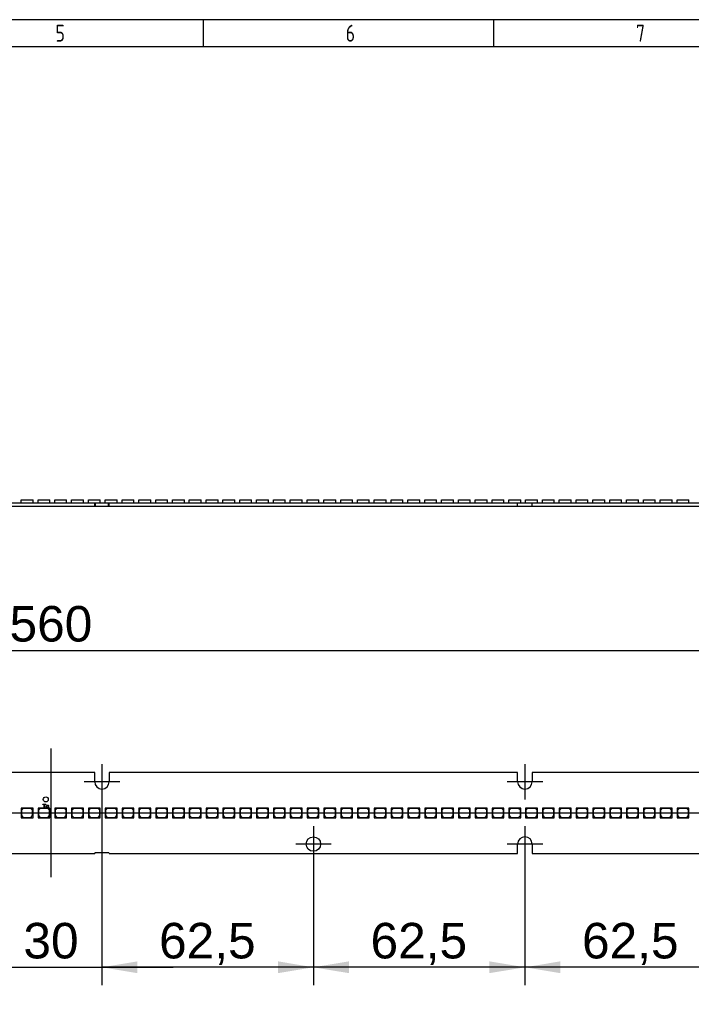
# Paper-space layout 'Layout1' of a CAD drawing. Header units: millimetres. Extents: x 0 to 406, y 0 to 285.
# Tile 5 of 6: x 207 to 306, y 139 to 285. Entities that reach past the tile are written whole.
import ezdxf
from ezdxf.enums import TextEntityAlignment as Align
from ezdxf.lldxf.tags import DXFTag

# ---------------------------------------------------------------- set-up
doc = ezdxf.new("R2010")
doc.units = ezdxf.units.MM
for name, color, linetype in [('10', 7, 'Continuous'), ('Default', 7, 'Continuous'), ('LINLED_560X24MM_', 7, 'Continuous')]:
    doc.layers.add(name, color=color, linetype=linetype)
doc.styles.add('SEACAD_Arial', font='arial.ttf')
doc.styles.add('SEACAD_Solid_Edge_ANSI', font='seans.ttf')
tags = doc.linetypes.add('CENTER2', pattern=[28.575, 19.05, -3.175, 3.175, -3.175]).pattern_tags.tags
tags[10:11] = [DXFTag(74, 4), DXFTag(75, 0), DXFTag(340, '0'), DXFTag(46, 0.0), DXFTag(50, 0.0), DXFTag(44, 0.0), DXFTag(45, 0.0)]
tags[8:9] = [DXFTag(74, 4), DXFTag(75, 0), DXFTag(340, '0'), DXFTag(46, 0.0), DXFTag(50, 0.0), DXFTag(44, 0.0), DXFTag(45, 0.0)]
tags[6:7] = [DXFTag(74, 4), DXFTag(75, 0), DXFTag(340, '0'), DXFTag(46, 0.0), DXFTag(50, 0.0), DXFTag(44, 0.0), DXFTag(45, 0.0)]
tags[4:5] = [DXFTag(74, 4), DXFTag(75, 0), DXFTag(340, '0'), DXFTag(46, 0.0), DXFTag(50, 0.0), DXFTag(44, 0.0), DXFTag(45, 0.0)]
doc.dimstyles.new('ISO', dxfattribs={"dimtxt": 5.25, "dimasz": 5.25, "dimexe": 2.625, "dimexo": 0, "dimgap": 1.3125, "dimtad": 1, "dimlfac": 2, "dimtxsty": 'SEACAD_Arial', "dimblk1": '_SE_FILLED', "dimblk2": '_SE_FILLED', "dimsah": 1, "dimcen": 2.625, "dimadec": 0, "dimazin": 0, "dimtfac": 0.5, "dimtdec": 3, "dimtmove": 0, "dimatfit": 3, "dimfxl": 1, "dimarcsym": 0})

# ---------------------------------------------------------------- blocks, each defined once
blk = doc.blocks.new('SE')
at = {"layer": 'LINLED_560X24MM_', "color": 7, "linetype": 'Continuous'}
for p, q in [((218.02, 173.35), (205.17, 173.35)), ((218.02, 171.95), (218.02, 173.35)), ((280.52, 173.35), (220.17, 173.35)), ((220.17, 173.35), (220.17, 171.95)), ((280.52, 171.95), (280.52, 173.35)), ((343.02, 173.35), (282.67, 173.35)), ((282.67, 173.35), (282.67, 171.95)), ((208.65, 168.05), (207.15, 168.05)), ((207.15, 168.05), (207.15, 166.65)), ((207.45, 168), (207.2, 167.75)), ((207.2, 167.75), (207.2, 166.95)), ((208.6, 168), (207.45, 168)), ((208.85, 167.75), (208.6, 168)), ((208.9, 168.05), (208.65, 168.05)), ((208.65, 168.05), (208.9, 167.8)), ((208.85, 166.95), (208.85, 167.75)), ((208.9, 167.8), (208.9, 168.05)), ((208.9, 166.65), (208.9, 167.8)), ((211.14, 168.05), (209.64, 168.05)), ((209.64, 168.05), (209.64, 166.65)), ((209.94, 168), (209.69, 167.75)), ((209.69, 167.75), (209.69, 166.95)), ((211.09, 168), (209.94, 168)), ((210.34, 168.59), (210.34, 168.66)), ((210.34, 168.66), (210.81, 168.66)), ((210.54, 168.59), (210.34, 168.59)), ((210.54, 168.06), (210.54, 168.59)), ((210.61, 168.06), (210.54, 168.06)), ((210.81, 168.59), (210.61, 168.59)), ((210.61, 168.59), (210.61, 168.06)), ((210.81, 168.66), (210.81, 168.59)), ((211.34, 167.75), (211.09, 168)), ((211.39, 168.05), (211.14, 168.05)), ((211.14, 168.05), (211.39, 167.8)), ((211.23, 168.37), (211.16, 168.36)), ((211.17, 168.22), (211.24, 168.21)), ((211.34, 166.95), (211.34, 167.75)), ((211.39, 167.8), (211.39, 168.05)), ((211.39, 166.65), (211.39, 167.8)), ((213.62, 168.05), (212.12, 168.05)), ((212.12, 168.05), (212.12, 166.65)), ((212.42, 168), (212.17, 167.75)), ((212.17, 167.75), (212.17, 166.95)), ((213.57, 168), (212.42, 168)), ((213.82, 167.75), (213.57, 168)), ((213.87, 168.05), (213.62, 168.05)), ((213.62, 168.05), (213.87, 167.8)), ((213.82, 166.95), (213.82, 167.75)), ((213.87, 167.8), (213.87, 168.05)), ((213.87, 166.65), (213.87, 167.8)), ((216.11, 168.05), (214.61, 168.05)), ((214.61, 168.05), (214.61, 166.65)), ((214.91, 168), (214.66, 167.75)), ((214.66, 167.75), (214.66, 166.95)), ((216.06, 168), (214.91, 168)), ((216.31, 167.75), (216.06, 168)), ((216.36, 168.05), (216.11, 168.05)), ((216.11, 168.05), (216.36, 167.8)), ((216.31, 166.95), (216.31, 167.75)), ((216.36, 167.8), (216.36, 168.05)), ((216.36, 166.65), (216.36, 167.8)), ((218.59, 168.05), (217.09, 168.05)), ((217.09, 168.05), (217.09, 166.65)), ((217.39, 168), (217.14, 167.75)), ((217.14, 167.75), (217.14, 166.95)), ((218.54, 168), (217.39, 168)), ((218.79, 167.75), (218.54, 168)), ((218.84, 168.05), (218.59, 168.05)), ((218.59, 168.05), (218.84, 167.8)), ((218.79, 166.95), (218.79, 167.75)), ((218.84, 167.8), (218.84, 168.05)), ((218.84, 166.65), (218.84, 167.8)), ((221.08, 168.05), (219.58, 168.05)), ((219.58, 168.05), (219.58, 166.65)), ((219.88, 168), (219.63, 167.75)), ((219.63, 167.75), (219.63, 166.95)), ((221.03, 168), (219.88, 168)), ((221.28, 167.75), (221.03, 168)), ((221.33, 168.05), (221.08, 168.05)), ((221.08, 168.05), (221.33, 167.8)), ((221.28, 166.95), (221.28, 167.75)), ((221.33, 167.8), (221.33, 168.05)), ((221.33, 166.65), (221.33, 167.8)), ((223.56, 168.05), (222.06, 168.05)), ((222.06, 168.05), (222.06, 166.65)), ((222.36, 168), (222.11, 167.75)), ((222.11, 167.75), (222.11, 166.95)), ((223.51, 168), (222.36, 168)), ((223.76, 167.75), (223.51, 168)), ((223.81, 168.05), (223.56, 168.05)), ((223.56, 168.05), (223.81, 167.8)), ((223.76, 166.95), (223.76, 167.75)), ((223.81, 167.8), (223.81, 168.05)), ((223.81, 166.65), (223.81, 167.8)), ((226.05, 168.05), (224.55, 168.05)), ((224.55, 168.05), (224.55, 166.65)), ((224.85, 168), (224.6, 167.75)), ((224.6, 167.75), (224.6, 166.95)), ((226, 168), (224.85, 168)), ((226.25, 167.75), (226, 168)), ((226.3, 168.05), (226.05, 168.05)), ((226.05, 168.05), (226.3, 167.8)), ((226.25, 166.95), (226.25, 167.75)), ((226.3, 167.8), (226.3, 168.05)), ((226.3, 166.65), (226.3, 167.8)), ((228.53, 168.05), (227.03, 168.05)), ((227.03, 168.05), (227.03, 166.65)), ((227.33, 168), (227.08, 167.75)), ((227.08, 167.75), (227.08, 166.95)), ((228.48, 168), (227.33, 168)), ((228.73, 167.75), (228.48, 168)), ((228.78, 168.05), (228.53, 168.05)), ((228.53, 168.05), (228.78, 167.8)), ((228.73, 166.95), (228.73, 167.75)), ((228.78, 167.8), (228.78, 168.05)), ((228.78, 166.65), (228.78, 167.8)), ((231.02, 168.05), (229.52, 168.05)), ((229.52, 168.05), (229.52, 166.65)), ((229.82, 168), (229.57, 167.75)), ((229.57, 167.75), (229.57, 166.95)), ((230.97, 168), (229.82, 168)), ((231.22, 167.75), (230.97, 168)), ((231.27, 168.05), (231.02, 168.05)), ((231.02, 168.05), (231.27, 167.8)), ((231.22, 166.95), (231.22, 167.75)), ((231.27, 167.8), (231.27, 168.05)), ((231.27, 166.65), (231.27, 167.8)), ((233.5, 168.05), (232, 168.05)), ((232, 168.05), (232, 166.65)), ((232.3, 168), (232.05, 167.75)), ((232.05, 167.75), (232.05, 166.95)), ((233.45, 168), (232.3, 168)), ((233.7, 167.75), (233.45, 168)), ((233.75, 168.05), (233.5, 168.05)), ((233.5, 168.05), (233.75, 167.8)), ((233.7, 166.95), (233.7, 167.75)), ((233.75, 167.8), (233.75, 168.05)), ((233.75, 166.65), (233.75, 167.8)), ((235.99, 168.05), (234.49, 168.05)), ((234.49, 168.05), (234.49, 166.65)), ((234.79, 168), (234.54, 167.75)), ((234.54, 167.75), (234.54, 166.95)), ((235.94, 168), (234.79, 168)), ((236.19, 167.75), (235.94, 168)), ((236.24, 168.05), (235.99, 168.05)), ((235.99, 168.05), (236.24, 167.8)), ((236.19, 166.95), (236.19, 167.75)), ((236.24, 167.8), (236.24, 168.05)), ((236.24, 166.65), (236.24, 167.8)), ((238.47, 168.05), (236.97, 168.05)), ((236.97, 168.05), (236.97, 166.65)), ((237.27, 168), (237.02, 167.75)), ((237.02, 167.75), (237.02, 166.95)), ((238.42, 168), (237.27, 168)), ((238.67, 167.75), (238.42, 168)), ((238.72, 168.05), (238.47, 168.05)), ((238.47, 168.05), (238.72, 167.8)), ((238.67, 166.95), (238.67, 167.75)), ((238.72, 167.8), (238.72, 168.05)), ((238.72, 166.65), (238.72, 167.8)), ((240.96, 168.05), (239.46, 168.05)), ((239.46, 168.05), (239.46, 166.65)), ((239.76, 168), (239.51, 167.75)), ((239.51, 167.75), (239.51, 166.95)), ((240.91, 168), (239.76, 168)), ((241.16, 167.75), (240.91, 168)), ((241.21, 168.05), (240.96, 168.05)), ((240.96, 168.05), (241.21, 167.8)), ((241.16, 166.95), (241.16, 167.75)), ((241.21, 167.8), (241.21, 168.05)), ((241.21, 166.65), (241.21, 167.8)), ((243.44, 168.05), (241.94, 168.05)), ((241.94, 168.05), (241.94, 166.65)), ((242.24, 168), (241.99, 167.75)), ((241.99, 167.75), (241.99, 166.95)), ((243.39, 168), (242.24, 168)), ((243.64, 167.75), (243.39, 168)), ((243.69, 168.05), (243.44, 168.05)), ((243.44, 168.05), (243.69, 167.8)), ((243.64, 166.95), (243.64, 167.75)), ((243.69, 167.8), (243.69, 168.05)), ((243.69, 166.65), (243.69, 167.8)), ((245.93, 168.05), (244.43, 168.05)), ((244.43, 168.05), (244.43, 166.65)), ((244.73, 168), (244.48, 167.75)), ((244.48, 167.75), (244.48, 166.95)), ((245.88, 168), (244.73, 168)), ((246.13, 167.75), (245.88, 168)), ((246.18, 168.05), (245.93, 168.05)), ((245.93, 168.05), (246.18, 167.8)), ((246.13, 166.95), (246.13, 167.75)), ((246.18, 167.8), (246.18, 168.05)), ((246.18, 166.65), (246.18, 167.8)), ((248.41, 168.05), (246.91, 168.05)), ((246.91, 168.05), (246.91, 166.65)), ((247.21, 168), (246.96, 167.75)), ((246.96, 167.75), (246.96, 166.95)), ((248.36, 168), (247.21, 168)), ((248.61, 167.75), (248.36, 168)), ((248.66, 168.05), (248.41, 168.05)), ((248.41, 168.05), (248.66, 167.8)), ((248.61, 166.95), (248.61, 167.75)), ((248.66, 167.8), (248.66, 168.05)), ((248.66, 166.65), (248.66, 167.8)), ((250.9, 168.05), (249.4, 168.05)), ((249.4, 168.05), (249.4, 166.65)), ((249.7, 168), (249.45, 167.75)), ((249.45, 167.75), (249.45, 166.95)), ((250.85, 168), (249.7, 168)), ((251.1, 167.75), (250.85, 168)), ((251.15, 168.05), (250.9, 168.05)), ((250.9, 168.05), (251.15, 167.8)), ((251.1, 166.95), (251.1, 167.75)), ((251.15, 167.8), (251.15, 168.05)), ((251.15, 166.65), (251.15, 167.8)), ((253.38, 168.05), (251.88, 168.05)), ((251.88, 168.05), (251.88, 166.65)), ((252.18, 168), (251.93, 167.75)), ((251.93, 167.75), (251.93, 166.95)), ((253.33, 168), (252.18, 168)), ((253.58, 167.75), (253.33, 168)), ((253.63, 168.05), (253.38, 168.05)), ((253.38, 168.05), (253.63, 167.8)), ((253.58, 166.95), (253.58, 167.75)), ((253.63, 167.8), (253.63, 168.05)), ((253.63, 166.65), (253.63, 167.8)), ((255.87, 168.05), (254.37, 168.05)), ((254.37, 168.05), (254.37, 166.65)), ((254.67, 168), (254.42, 167.75)), ((254.42, 167.75), (254.42, 166.95)), ((255.82, 168), (254.67, 168)), ((256.07, 167.75), (255.82, 168)), ((256.12, 168.05), (255.87, 168.05)), ((255.87, 168.05), (256.12, 167.8)), ((256.07, 166.95), (256.07, 167.75)), ((256.12, 167.8), (256.12, 168.05)), ((256.12, 166.65), (256.12, 167.8)), ((258.35, 168.05), (256.85, 168.05)), ((256.85, 168.05), (256.85, 166.65)), ((257.15, 168), (256.9, 167.75)), ((256.9, 167.75), (256.9, 166.95)), ((258.3, 168), (257.15, 168)), ((258.55, 167.75), (258.3, 168)), ((258.6, 168.05), (258.35, 168.05)), ((258.35, 168.05), (258.6, 167.8)), ((258.55, 166.95), (258.55, 167.75)), ((258.6, 167.8), (258.6, 168.05)), ((258.6, 166.65), (258.6, 167.8)), ((260.84, 168.05), (259.34, 168.05)), ((259.34, 168.05), (259.34, 166.65)), ((259.64, 168), (259.39, 167.75)), ((259.39, 167.75), (259.39, 166.95)), ((260.79, 168), (259.64, 168)), ((261.04, 167.75), (260.79, 168)), ((261.09, 168.05), (260.84, 168.05)), ((260.84, 168.05), (261.09, 167.8)), ((261.04, 166.95), (261.04, 167.75)), ((261.09, 167.8), (261.09, 168.05)), ((261.09, 166.65), (261.09, 167.8)), ((263.32, 168.05), (261.82, 168.05)), ((261.82, 168.05), (261.82, 166.65)), ((262.12, 168), (261.87, 167.75)), ((261.87, 167.75), (261.87, 166.95)), ((263.27, 168), (262.12, 168)), ((263.52, 167.75), (263.27, 168)), ((263.57, 168.05), (263.32, 168.05)), ((263.32, 168.05), (263.57, 167.8)), ((263.52, 166.95), (263.52, 167.75)), ((263.57, 167.8), (263.57, 168.05)), ((263.57, 166.65), (263.57, 167.8)), ((265.81, 168.05), (264.31, 168.05)), ((264.31, 168.05), (264.31, 166.65)), ((264.61, 168), (264.36, 167.75)), ((264.36, 167.75), (264.36, 166.95)), ((265.76, 168), (264.61, 168)), ((266.01, 167.75), (265.76, 168)), ((266.06, 168.05), (265.81, 168.05)), ((265.81, 168.05), (266.06, 167.8)), ((266.01, 166.95), (266.01, 167.75)), ((266.06, 167.8), (266.06, 168.05)), ((266.06, 166.65), (266.06, 167.8)), ((268.29, 168.05), (266.79, 168.05)), ((266.79, 168.05), (266.79, 166.65)), ((267.09, 168), (266.84, 167.75)), ((266.84, 167.75), (266.84, 166.95)), ((268.24, 168), (267.09, 168)), ((268.49, 167.75), (268.24, 168)), ((268.54, 168.05), (268.29, 168.05)), ((268.29, 168.05), (268.54, 167.8)), ((268.49, 166.95), (268.49, 167.75)), ((268.54, 167.8), (268.54, 168.05)), ((268.54, 166.65), (268.54, 167.8)), ((270.78, 168.05), (269.28, 168.05)), ((269.28, 168.05), (269.28, 166.65)), ((269.58, 168), (269.33, 167.75)), ((269.33, 167.75), (269.33, 166.95)), ((270.73, 168), (269.58, 168)), ((270.98, 167.75), (270.73, 168)), ((271.03, 168.05), (270.78, 168.05)), ((270.78, 168.05), (271.03, 167.8)), ((270.98, 166.95), (270.98, 167.75)), ((271.03, 167.8), (271.03, 168.05)), ((271.03, 166.65), (271.03, 167.8)), ((273.26, 168.05), (271.76, 168.05)), ((271.76, 168.05), (271.76, 166.65)), ((272.06, 168), (271.81, 167.75)), ((271.81, 167.75), (271.81, 166.95)), ((273.21, 168), (272.06, 168)), ((273.46, 167.75), (273.21, 168)), ((273.51, 168.05), (273.26, 168.05)), ((273.26, 168.05), (273.51, 167.8)), ((273.46, 166.95), (273.46, 167.75)), ((273.51, 167.8), (273.51, 168.05)), ((273.51, 166.65), (273.51, 167.8)), ((275.75, 168.05), (274.25, 168.05)), ((274.25, 168.05), (274.25, 166.65)), ((274.55, 168), (274.3, 167.75)), ((274.3, 167.75), (274.3, 166.95)), ((275.7, 168), (274.55, 168)), ((275.95, 167.75), (275.7, 168)), ((276, 168.05), (275.75, 168.05)), ((275.75, 168.05), (276, 167.8)), ((275.95, 166.95), (275.95, 167.75)), ((276, 167.8), (276, 168.05)), ((276, 166.65), (276, 167.8)), ((278.23, 168.05), (276.73, 168.05)), ((276.73, 168.05), (276.73, 166.65)), ((277.03, 168), (276.78, 167.75)), ((276.78, 167.75), (276.78, 166.95)), ((278.18, 168), (277.03, 168)), ((278.43, 167.75), (278.18, 168)), ((278.48, 168.05), (278.23, 168.05)), ((278.23, 168.05), (278.48, 167.8)), ((278.43, 166.95), (278.43, 167.75)), ((278.48, 167.8), (278.48, 168.05)), ((278.48, 166.65), (278.48, 167.8)), ((280.72, 168.05), (279.22, 168.05)), ((279.22, 168.05), (279.22, 166.65)), ((279.52, 168), (279.27, 167.75)), ((279.27, 167.75), (279.27, 166.95)), ((280.67, 168), (279.52, 168)), ((280.92, 167.75), (280.67, 168)), ((280.97, 168.05), (280.72, 168.05)), ((280.72, 168.05), (280.97, 167.8)), ((280.92, 166.95), (280.92, 167.75)), ((280.97, 167.8), (280.97, 168.05)), ((280.97, 166.65), (280.97, 167.8)), ((283.2, 168.05), (281.7, 168.05)), ((281.7, 168.05), (281.7, 166.65)), ((282, 168), (281.75, 167.75)), ((281.75, 167.75), (281.75, 166.95)), ((283.15, 168), (282, 168)), ((283.4, 167.75), (283.15, 168)), ((283.45, 168.05), (283.2, 168.05)), ((283.2, 168.05), (283.45, 167.8)), ((283.4, 166.95), (283.4, 167.75)), ((283.45, 167.8), (283.45, 168.05)), ((283.45, 166.65), (283.45, 167.8)), ((285.69, 168.05), (284.19, 168.05)), ((284.19, 168.05), (284.19, 166.65)), ((284.49, 168), (284.24, 167.75)), ((284.24, 167.75), (284.24, 166.95)), ((285.64, 168), (284.49, 168)), ((285.89, 167.75), (285.64, 168)), ((285.94, 168.05), (285.69, 168.05)), ((285.69, 168.05), (285.94, 167.8)), ((285.89, 166.95), (285.89, 167.75)), ((285.94, 167.8), (285.94, 168.05)), ((285.94, 166.65), (285.94, 167.8)), ((288.17, 168.05), (286.67, 168.05)), ((286.67, 168.05), (286.67, 166.65)), ((286.97, 168), (286.72, 167.75)), ((286.72, 167.75), (286.72, 166.95)), ((288.12, 168), (286.97, 168)), ((288.37, 167.75), (288.12, 168)), ((288.42, 168.05), (288.17, 168.05)), ((288.17, 168.05), (288.42, 167.8)), ((288.37, 166.95), (288.37, 167.75)), ((288.42, 167.8), (288.42, 168.05)), ((288.42, 166.65), (288.42, 167.8)), ((290.66, 168.05), (289.16, 168.05)), ((289.16, 168.05), (289.16, 166.65)), ((289.46, 168), (289.21, 167.75)), ((289.21, 167.75), (289.21, 166.95)), ((290.61, 168), (289.46, 168)), ((290.86, 167.75), (290.61, 168)), ((290.91, 168.05), (290.66, 168.05)), ((290.66, 168.05), (290.91, 167.8)), ((290.86, 166.95), (290.86, 167.75)), ((290.91, 167.8), (290.91, 168.05)), ((290.91, 166.65), (290.91, 167.8)), ((293.14, 168.05), (291.64, 168.05)), ((291.64, 168.05), (291.64, 166.65)), ((291.94, 168), (291.69, 167.75)), ((291.69, 167.75), (291.69, 166.95)), ((293.09, 168), (291.94, 168)), ((293.34, 167.75), (293.09, 168)), ((293.39, 168.05), (293.14, 168.05)), ((293.14, 168.05), (293.39, 167.8)), ((293.34, 166.95), (293.34, 167.75)), ((293.39, 167.8), (293.39, 168.05)), ((293.39, 166.65), (293.39, 167.8)), ((295.63, 168.05), (294.13, 168.05)), ((294.13, 168.05), (294.13, 166.65)), ((294.43, 168), (294.18, 167.75)), ((294.18, 167.75), (294.18, 166.95)), ((295.58, 168), (294.43, 168)), ((295.83, 167.75), (295.58, 168)), ((295.88, 168.05), (295.63, 168.05)), ((295.63, 168.05), (295.88, 167.8)), ((295.83, 166.95), (295.83, 167.75)), ((295.88, 167.8), (295.88, 168.05)), ((295.88, 166.65), (295.88, 167.8)), ((298.11, 168.05), (296.61, 168.05)), ((296.61, 168.05), (296.61, 166.65)), ((296.91, 168), (296.66, 167.75)), ((296.66, 167.75), (296.66, 166.95)), ((298.06, 168), (296.91, 168)), ((298.31, 167.75), (298.06, 168)), ((298.36, 168.05), (298.11, 168.05)), ((298.11, 168.05), (298.36, 167.8)), ((298.31, 166.95), (298.31, 167.75)), ((298.36, 167.8), (298.36, 168.05)), ((298.36, 166.65), (298.36, 167.8)), ((300.6, 168.05), (299.1, 168.05)), ((299.1, 168.05), (299.1, 166.65)), ((299.4, 168), (299.15, 167.75)), ((299.15, 167.75), (299.15, 166.95)), ((300.55, 168), (299.4, 168)), ((300.8, 167.75), (300.55, 168)), ((300.85, 168.05), (300.6, 168.05)), ((300.6, 168.05), (300.85, 167.8)), ((300.8, 166.95), (300.8, 167.75)), ((300.85, 167.8), (300.85, 168.05)), ((300.85, 166.65), (300.85, 167.8)), ((303.08, 168.05), (301.58, 168.05)), ((301.58, 168.05), (301.58, 166.65)), ((301.88, 168), (301.63, 167.75)), ((301.63, 167.75), (301.63, 166.95)), ((303.03, 168), (301.88, 168)), ((303.28, 167.75), (303.03, 168)), ((303.33, 168.05), (303.08, 168.05)), ((303.08, 168.05), (303.33, 167.8)), ((303.28, 166.95), (303.28, 167.75)), ((303.33, 167.8), (303.33, 168.05)), ((303.33, 166.65), (303.33, 167.8)), ((305.57, 168.05), (304.07, 168.05)), ((304.07, 168.05), (304.07, 166.65)), ((304.37, 168), (304.12, 167.75)), ((304.12, 167.75), (304.12, 166.95)), ((305.52, 168), (304.37, 168)), ((305.77, 167.75), (305.52, 168)), ((305.82, 168.05), (305.57, 168.05)), ((305.57, 168.05), (305.82, 167.8)), ((305.77, 166.95), (305.77, 167.75)), ((305.82, 167.8), (305.82, 168.05)), ((305.82, 166.65), (305.82, 167.8)), ((207.15, 166.65), (208.9, 166.65)), ((207.2, 166.95), (207.45, 166.7)), ((207.45, 166.7), (208.6, 166.7)), ((208.6, 166.7), (208.85, 166.95)), ((209.64, 166.65), (211.39, 166.65)), ((209.69, 166.95), (209.94, 166.7)), ((209.94, 166.7), (211.09, 166.7)), ((211.09, 166.7), (211.34, 166.95)), ((212.12, 166.65), (213.87, 166.65)), ((212.17, 166.95), (212.42, 166.7)), ((212.42, 166.7), (213.57, 166.7)), ((213.57, 166.7), (213.82, 166.95)), ((214.61, 166.65), (216.36, 166.65)), ((214.66, 166.95), (214.91, 166.7)), ((214.91, 166.7), (216.06, 166.7)), ((216.06, 166.7), (216.31, 166.95)), ((217.09, 166.65), (218.84, 166.65)), ((217.14, 166.95), (217.39, 166.7)), ((217.39, 166.7), (218.54, 166.7)), ((218.54, 166.7), (218.79, 166.95)), ((219.58, 166.65), (221.33, 166.65)), ((219.63, 166.95), (219.88, 166.7)), ((219.88, 166.7), (221.03, 166.7)), ((221.03, 166.7), (221.28, 166.95)), ((222.06, 166.65), (223.81, 166.65)), ((222.11, 166.95), (222.36, 166.7)), ((222.36, 166.7), (223.51, 166.7)), ((223.51, 166.7), (223.76, 166.95)), ((224.55, 166.65), (226.3, 166.65)), ((224.6, 166.95), (224.85, 166.7)), ((224.85, 166.7), (226, 166.7)), ((226, 166.7), (226.25, 166.95)), ((227.03, 166.65), (228.78, 166.65)), ((227.08, 166.95), (227.33, 166.7)), ((227.33, 166.7), (228.48, 166.7)), ((228.48, 166.7), (228.73, 166.95)), ((229.52, 166.65), (231.27, 166.65)), ((229.57, 166.95), (229.82, 166.7)), ((229.82, 166.7), (230.97, 166.7)), ((230.97, 166.7), (231.22, 166.95)), ((232, 166.65), (233.75, 166.65)), ((232.05, 166.95), (232.3, 166.7)), ((232.3, 166.7), (233.45, 166.7)), ((233.45, 166.7), (233.7, 166.95)), ((234.49, 166.65), (236.24, 166.65)), ((234.54, 166.95), (234.79, 166.7)), ((234.79, 166.7), (235.94, 166.7)), ((235.94, 166.7), (236.19, 166.95)), ((236.97, 166.65), (238.72, 166.65)), ((237.02, 166.95), (237.27, 166.7)), ((237.27, 166.7), (238.42, 166.7)), ((238.42, 166.7), (238.67, 166.95)), ((239.46, 166.65), (241.21, 166.65)), ((239.51, 166.95), (239.76, 166.7)), ((239.76, 166.7), (240.91, 166.7)), ((240.91, 166.7), (241.16, 166.95)), ((241.94, 166.65), (243.69, 166.65)), ((241.99, 166.95), (242.24, 166.7)), ((242.24, 166.7), (243.39, 166.7)), ((243.39, 166.7), (243.64, 166.95)), ((244.43, 166.65), (246.18, 166.65)), ((244.48, 166.95), (244.73, 166.7)), ((244.73, 166.7), (245.88, 166.7)), ((245.88, 166.7), (246.13, 166.95)), ((246.91, 166.65), (248.66, 166.65)), ((246.96, 166.95), (247.21, 166.7)), ((247.21, 166.7), (248.36, 166.7)), ((248.36, 166.7), (248.61, 166.95)), ((249.4, 166.65), (251.15, 166.65)), ((249.45, 166.95), (249.7, 166.7)), ((249.7, 166.7), (250.85, 166.7)), ((250.85, 166.7), (251.1, 166.95)), ((251.88, 166.65), (253.63, 166.65)), ((251.93, 166.95), (252.18, 166.7)), ((252.18, 166.7), (253.33, 166.7)), ((253.33, 166.7), (253.58, 166.95)), ((254.37, 166.65), (256.12, 166.65)), ((254.42, 166.95), (254.67, 166.7)), ((254.67, 166.7), (255.82, 166.7)), ((255.82, 166.7), (256.07, 166.95)), ((256.85, 166.65), (258.6, 166.65)), ((256.9, 166.95), (257.15, 166.7)), ((257.15, 166.7), (258.3, 166.7)), ((258.3, 166.7), (258.55, 166.95)), ((259.34, 166.65), (261.09, 166.65)), ((259.39, 166.95), (259.64, 166.7)), ((259.64, 166.7), (260.79, 166.7)), ((260.79, 166.7), (261.04, 166.95)), ((261.82, 166.65), (263.57, 166.65)), ((261.87, 166.95), (262.12, 166.7)), ((262.12, 166.7), (263.27, 166.7)), ((263.27, 166.7), (263.52, 166.95)), ((264.31, 166.65), (266.06, 166.65)), ((264.36, 166.95), (264.61, 166.7)), ((264.61, 166.7), (265.76, 166.7)), ((265.76, 166.7), (266.01, 166.95)), ((266.79, 166.65), (268.54, 166.65)), ((266.84, 166.95), (267.09, 166.7)), ((267.09, 166.7), (268.24, 166.7)), ((268.24, 166.7), (268.49, 166.95)), ((269.28, 166.65), (271.03, 166.65)), ((269.33, 166.95), (269.58, 166.7)), ((269.58, 166.7), (270.73, 166.7)), ((270.73, 166.7), (270.98, 166.95)), ((271.76, 166.65), (273.51, 166.65)), ((271.81, 166.95), (272.06, 166.7)), ((272.06, 166.7), (273.21, 166.7)), ((273.21, 166.7), (273.46, 166.95)), ((274.25, 166.65), (276, 166.65)), ((274.3, 166.95), (274.55, 166.7)), ((274.55, 166.7), (275.7, 166.7)), ((275.7, 166.7), (275.95, 166.95)), ((276.73, 166.65), (278.48, 166.65)), ((276.78, 166.95), (277.03, 166.7)), ((277.03, 166.7), (278.18, 166.7)), ((278.18, 166.7), (278.43, 166.95)), ((279.22, 166.65), (280.97, 166.65)), ((279.27, 166.95), (279.52, 166.7)), ((279.52, 166.7), (280.67, 166.7)), ((280.67, 166.7), (280.92, 166.95)), ((281.7, 166.65), (283.45, 166.65)), ((281.75, 166.95), (282, 166.7)), ((282, 166.7), (283.15, 166.7)), ((283.15, 166.7), (283.4, 166.95)), ((284.19, 166.65), (285.94, 166.65)), ((284.24, 166.95), (284.49, 166.7)), ((284.49, 166.7), (285.64, 166.7)), ((285.64, 166.7), (285.89, 166.95)), ((286.67, 166.65), (288.42, 166.65)), ((286.72, 166.95), (286.97, 166.7)), ((286.97, 166.7), (288.12, 166.7)), ((288.12, 166.7), (288.37, 166.95)), ((289.16, 166.65), (290.91, 166.65)), ((289.21, 166.95), (289.46, 166.7)), ((289.46, 166.7), (290.61, 166.7)), ((290.61, 166.7), (290.86, 166.95)), ((291.64, 166.65), (293.39, 166.65)), ((291.69, 166.95), (291.94, 166.7)), ((291.94, 166.7), (293.09, 166.7)), ((293.09, 166.7), (293.34, 166.95)), ((294.13, 166.65), (295.88, 166.65)), ((294.18, 166.95), (294.43, 166.7)), ((294.43, 166.7), (295.58, 166.7)), ((295.58, 166.7), (295.83, 166.95)), ((296.61, 166.65), (298.36, 166.65)), ((296.66, 166.95), (296.91, 166.7)), ((296.91, 166.7), (298.06, 166.7)), ((298.06, 166.7), (298.31, 166.95)), ((299.1, 166.65), (300.85, 166.65)), ((299.15, 166.95), (299.4, 166.7)), ((299.4, 166.7), (300.55, 166.7)), ((300.55, 166.7), (300.8, 166.95)), ((301.58, 166.65), (303.33, 166.65)), ((301.63, 166.95), (301.88, 166.7)), ((301.88, 166.7), (303.03, 166.7)), ((303.03, 166.7), (303.28, 166.95)), ((304.07, 166.65), (305.82, 166.65)), ((304.12, 166.95), (304.37, 166.7)), ((304.37, 166.7), (305.52, 166.7)), ((305.52, 166.7), (305.77, 166.95)), ((280.52, 161.35), (280.52, 162.75)), ((282.67, 162.75), (282.67, 161.35)), ((205.17, 161.35), (218.02, 161.35)), ((218.14, 161.48), (220.04, 161.48)), ((220.17, 161.35), (280.52, 161.35)), ((282.67, 161.35), (343.02, 161.35))]:
    blk.add_line(p, q, dxfattribs=at)
for centre, radius in [((210.79, 169.35), 0.375), ((250.34, 162.75), 1.07)]:
    blk.add_circle(centre, radius, dxfattribs=at)
for centre, radius, start, end in [((219.09, 171.95), 1.07, 180, 0), ((281.59, 171.95), 1.08, 180, 0), ((211.07, 168.22), 0.172, 277.4785, 355.1668), ((281.59, 162.75), 1.08, 0, 180), ((218.14, 161.35), 0.125, 90, 180), ((220.04, 161.35), 0.125, 0, 90)]:
    blk.add_arc(centre, radius, start, end, dxfattribs=at)
blk.add_open_spline([(211.03, 168.05), (211.03, 168.05), (210.98, 168.06), (210.89, 168.11), (210.86, 168.25), (210.88, 168.43), (211, 168.52), (211.18, 168.5), (211.22, 168.42), (211.23, 168.37)], degree=3, knots=[0, 0, 0, 0, 0.002074, 0.168395, 0.334716, 0.501037, 0.667358, 0.833679, 1, 1, 1, 1], dxfattribs=at)
blk.add_open_spline([(211.16, 168.36), (211.15, 168.39), (211.12, 168.45), (211, 168.45), (210.95, 168.38), (210.94, 168.26), (210.95, 168.16), (211.03, 168.1), (211.14, 168.12), (211.16, 168.18), (211.17, 168.22)], degree=3, dxfattribs=at)
blk = doc.blocks.new('SE1')
at = {"layer": 'LINLED_560X24MM_', "color": 7, "linetype": 'Continuous'}
for p, q in [((205.17, 213.19), (218.02, 213.19)), ((205.17, 212.69), (218.02, 212.69)), ((207.15, 213.64), (208.9, 213.64)), ((207.15, 213.19), (207.15, 213.64)), ((208.9, 213.19), (208.9, 213.64)), ((209.64, 213.64), (211.39, 213.64)), ((209.64, 213.19), (209.64, 213.64)), ((211.39, 213.19), (211.39, 213.64)), ((212.12, 213.64), (213.87, 213.64)), ((212.12, 213.19), (212.12, 213.64)), ((213.87, 213.19), (213.87, 213.64)), ((214.61, 213.64), (216.36, 213.64)), ((214.61, 213.19), (214.61, 213.64)), ((216.36, 213.19), (216.36, 213.64)), ((217.09, 213.64), (218.84, 213.64)), ((217.09, 213.19), (217.09, 213.64)), ((218.02, 212.69), (218.02, 213.19)), ((218.02, 213.19), (218.14, 213.19)), ((218.02, 212.69), (218.14, 212.69)), ((218.14, 212.69), (218.14, 213.19)), ((218.14, 213.19), (220.04, 213.19)), ((218.14, 212.69), (220.04, 212.69)), ((218.84, 213.19), (218.84, 213.64)), ((219.58, 213.64), (221.33, 213.64)), ((219.58, 213.19), (219.58, 213.64)), ((220.04, 212.69), (220.04, 213.19)), ((220.04, 213.19), (220.17, 213.19)), ((220.04, 212.69), (220.17, 212.69)), ((220.17, 212.69), (220.17, 213.19)), ((220.17, 213.19), (280.52, 213.19)), ((220.17, 212.69), (280.52, 212.69)), ((221.33, 213.19), (221.33, 213.64)), ((222.06, 213.64), (223.81, 213.64)), ((222.06, 213.19), (222.06, 213.64)), ((223.81, 213.19), (223.81, 213.64)), ((224.55, 213.64), (226.3, 213.64)), ((224.55, 213.19), (224.55, 213.64)), ((226.3, 213.19), (226.3, 213.64)), ((227.03, 213.64), (228.78, 213.64)), ((227.03, 213.19), (227.03, 213.64)), ((228.78, 213.19), (228.78, 213.64)), ((229.52, 213.64), (231.27, 213.64)), ((229.52, 213.19), (229.52, 213.64)), ((231.27, 213.19), (231.27, 213.64)), ((232, 213.64), (233.75, 213.64)), ((232, 213.19), (232, 213.64)), ((233.75, 213.19), (233.75, 213.64)), ((234.49, 213.64), (236.24, 213.64)), ((234.49, 213.19), (234.49, 213.64)), ((236.24, 213.19), (236.24, 213.64)), ((236.97, 213.64), (238.72, 213.64)), ((236.97, 213.19), (236.97, 213.64)), ((238.72, 213.19), (238.72, 213.64)), ((239.46, 213.64), (241.21, 213.64)), ((239.46, 213.19), (239.46, 213.64)), ((241.21, 213.19), (241.21, 213.64)), ((241.94, 213.64), (243.69, 213.64)), ((241.94, 213.19), (241.94, 213.64)), ((243.69, 213.19), (243.69, 213.64)), ((244.43, 213.64), (246.18, 213.64)), ((244.43, 213.19), (244.43, 213.64)), ((246.18, 213.19), (246.18, 213.64)), ((246.91, 213.64), (248.66, 213.64)), ((246.91, 213.19), (246.91, 213.64)), ((248.66, 213.19), (248.66, 213.64)), ((249.4, 213.64), (251.15, 213.64)), ((249.4, 213.19), (249.4, 213.64)), ((251.15, 213.19), (251.15, 213.64)), ((251.88, 213.64), (253.63, 213.64)), ((251.88, 213.19), (251.88, 213.64)), ((253.63, 213.19), (253.63, 213.64)), ((254.37, 213.64), (256.12, 213.64)), ((254.37, 213.19), (254.37, 213.64)), ((256.12, 213.19), (256.12, 213.64)), ((256.85, 213.64), (258.6, 213.64)), ((256.85, 213.19), (256.85, 213.64)), ((258.6, 213.19), (258.6, 213.64)), ((259.34, 213.64), (261.09, 213.64)), ((259.34, 213.19), (259.34, 213.64)), ((261.09, 213.19), (261.09, 213.64)), ((261.82, 213.64), (263.57, 213.64)), ((261.82, 213.19), (261.82, 213.64)), ((263.57, 213.19), (263.57, 213.64)), ((264.31, 213.64), (266.06, 213.64)), ((264.31, 213.19), (264.31, 213.64)), ((266.06, 213.19), (266.06, 213.64)), ((266.79, 213.64), (268.54, 213.64)), ((266.79, 213.19), (266.79, 213.64)), ((268.54, 213.19), (268.54, 213.64)), ((269.28, 213.64), (271.03, 213.64)), ((269.28, 213.19), (269.28, 213.64)), ((271.03, 213.19), (271.03, 213.64)), ((271.76, 213.64), (273.51, 213.64)), ((271.76, 213.19), (271.76, 213.64)), ((273.51, 213.19), (273.51, 213.64)), ((274.25, 213.64), (276, 213.64)), ((274.25, 213.19), (274.25, 213.64)), ((276, 213.19), (276, 213.64)), ((276.73, 213.64), (278.48, 213.64)), ((276.73, 213.19), (276.73, 213.64)), ((278.48, 213.19), (278.48, 213.64)), ((279.22, 213.64), (280.97, 213.64)), ((279.22, 213.19), (279.22, 213.64)), ((280.52, 212.69), (280.52, 213.19)), ((280.52, 213.19), (282.67, 213.19)), ((280.52, 212.69), (282.67, 212.69)), ((280.97, 213.19), (280.97, 213.64)), ((281.7, 213.64), (283.45, 213.64)), ((281.7, 213.19), (281.7, 213.64)), ((282.67, 212.69), (282.67, 213.19)), ((282.67, 213.19), (343.02, 213.19)), ((282.67, 212.69), (343.02, 212.69)), ((283.45, 213.19), (283.45, 213.64)), ((284.19, 213.64), (285.94, 213.64)), ((284.19, 213.19), (284.19, 213.64)), ((285.94, 213.19), (285.94, 213.64)), ((286.67, 213.64), (288.42, 213.64)), ((286.67, 213.19), (286.67, 213.64)), ((288.42, 213.19), (288.42, 213.64)), ((289.16, 213.64), (290.91, 213.64)), ((289.16, 213.19), (289.16, 213.64)), ((290.91, 213.19), (290.91, 213.64)), ((291.64, 213.64), (293.39, 213.64)), ((291.64, 213.19), (291.64, 213.64)), ((293.39, 213.19), (293.39, 213.64)), ((294.13, 213.64), (295.88, 213.64)), ((294.13, 213.19), (294.13, 213.64)), ((295.88, 213.19), (295.88, 213.64)), ((296.61, 213.64), (298.36, 213.64)), ((296.61, 213.19), (296.61, 213.64)), ((298.36, 213.19), (298.36, 213.64)), ((299.1, 213.64), (300.85, 213.64)), ((299.1, 213.19), (299.1, 213.64)), ((300.85, 213.19), (300.85, 213.64)), ((301.58, 213.64), (303.33, 213.64)), ((301.58, 213.19), (301.58, 213.64)), ((303.33, 213.19), (303.33, 213.64)), ((304.07, 213.64), (305.82, 213.64)), ((304.07, 213.19), (304.07, 213.64)), ((305.82, 213.19), (305.82, 213.64))]:
    blk.add_line(p, q, dxfattribs=at)
blk = doc.blocks.new('SEANNOT_GROUP4')
at = {"layer": 'Default', "color": 7, "linetype": 'CENTER2'}
for p, q in [((219.09, 174.58), (219.09, 169.33)), ((221.72, 171.95), (216.47, 171.95))]:
    blk.add_line(p, q, dxfattribs=at)
blk = doc.blocks.new('SEANNOT_GROUP5')
at = {"layer": 'Default', "color": 7, "linetype": 'CENTER2'}
for p, q in [((250.34, 165.38), (250.34, 160.13)), ((252.97, 162.75), (247.72, 162.75))]:
    blk.add_line(p, q, dxfattribs=at)
blk = doc.blocks.new('SEANNOT_GROUP6')
at = {"layer": 'Default', "color": 7, "linetype": 'CENTER2'}
for p, q in [((281.59, 174.58), (281.59, 169.33)), ((284.22, 171.95), (278.97, 171.95))]:
    blk.add_line(p, q, dxfattribs=at)
blk = doc.blocks.new('SEANNOT_GROUP7')
at = {"layer": 'Default', "color": 7, "linetype": 'CENTER2'}
for p, q in [((281.59, 165.38), (281.59, 160.13)), ((284.22, 162.75), (278.97, 162.75))]:
    blk.add_line(p, q, dxfattribs=at)
blk = doc.blocks.new('DMBLK99')
at = {"layer": 'Default', "linetype": 'Continuous'}
for points in [[(76.84, 192.24), (71.59, 191.37), (76.84, 190.49)], [(346.34, 192.24), (346.34, 190.49), (351.59, 191.37)]]:
    blk.add_hatch(color=7, dxfattribs=at).paths.add_polyline_path(points)
at = {"layer": 'Default', "color": 7, "linetype": 'Continuous'}
for p, q in [((71.59, 173.35), (71.59, 193.99)), ((351.59, 167.35), (351.59, 193.99)), ((71.59, 191.37), (351.59, 191.37))]:
    blk.add_line(p, q, dxfattribs=at)
at = {"layer": 'Default', "color": 7, "linetype": 'Continuous', "style": 'SEACAD_Arial'}
blk.add_text('560', height=5.25, dxfattribs=at).set_placement((205.43, 197.93), align=Align.TOP_LEFT)
blk = doc.blocks.new('_SE_FILLED')
at = {"color": 0}
blk.add_line((0, 0), (-1, 0), dxfattribs=at)
blk.add_solid([(0, 0), (-1, -0.1665), (-1, 0.1665), (0, 0)], dxfattribs=at)
blk = doc.blocks.new('SEANNOT_GROUP12')
at = {"layer": 'Default', "color": 7, "linetype": 'CENTER2'}
blk.add_line((68.09, 167.35), (355.09, 167.35), dxfattribs=at)
blk = doc.blocks.new('DMBLK104')
at = {"layer": 'Default', "linetype": 'Continuous'}
for points in [[(255.59, 143.67), (255.59, 145.42), (250.34, 144.54)], [(276.34, 143.67), (281.59, 144.54), (276.34, 145.42)]]:
    blk.add_hatch(color=7, dxfattribs=at).paths.add_polyline_path(points)
at = {"layer": 'Default', "color": 7, "linetype": 'Continuous'}
for p, q in [((250.34, 163.83), (250.34, 141.92)), ((281.59, 162.75), (281.59, 141.92)), ((281.59, 144.54), (250.34, 144.54))]:
    blk.add_line(p, q, dxfattribs=at)
at = {"layer": 'Default', "color": 7, "linetype": 'Continuous', "style": 'SEACAD_Arial'}
blk.add_text('62,5', height=5.25, dxfattribs=at).set_placement((258.78, 151.1), align=Align.TOP_LEFT)
blk = doc.blocks.new('DMBLK105')
at = {"layer": 'Default', "linetype": 'Continuous'}
for points in [[(286.84, 143.67), (286.84, 145.42), (281.59, 144.54)], [(307.59, 143.67), (312.84, 144.54), (307.59, 145.42)]]:
    blk.add_hatch(color=7, dxfattribs=at).paths.add_polyline_path(points)
at = {"layer": 'Default', "color": 7, "linetype": 'Continuous'}
for p, q in [((281.59, 162.75), (281.59, 141.92)), ((312.84, 162.75), (312.84, 141.92)), ((312.84, 144.54), (281.59, 144.54))]:
    blk.add_line(p, q, dxfattribs=at)
at = {"layer": 'Default', "color": 7, "linetype": 'Continuous', "style": 'SEACAD_Arial'}
blk.add_text('62,5', height=5.25, dxfattribs=at).set_placement((290.03, 151.1), align=Align.TOP_LEFT)
blk = doc.blocks.new('DMBLK106')
at = {"layer": 'Default', "linetype": 'Continuous'}
for points in [[(198.84, 143.67), (204.09, 144.54), (198.84, 145.42)], [(224.34, 143.67), (224.34, 145.42), (219.09, 144.54)]]:
    blk.add_hatch(color=7, dxfattribs=at).paths.add_polyline_path(points)
at = {"layer": 'Default', "color": 7, "linetype": 'Continuous'}
for p, q in [((204.09, 171.95), (204.09, 141.92)), ((219.09, 167.38), (219.09, 141.92)), ((193.59, 144.54), (229.59, 144.54))]:
    blk.add_line(p, q, dxfattribs=at)
at = {"layer": 'Default', "color": 7, "linetype": 'Continuous', "style": 'SEACAD_Arial'}
blk.add_text('30', height=5.25, dxfattribs=at).set_placement((207.48, 151.1), align=Align.TOP_LEFT)
blk = doc.blocks.new('DMBLK108')
at = {"layer": 'Default', "linetype": 'Continuous'}
for points in [[(224.34, 143.67), (224.34, 145.42), (219.09, 144.54)], [(245.09, 143.67), (250.34, 144.54), (245.09, 145.42)]]:
    blk.add_hatch(color=7, dxfattribs=at).paths.add_polyline_path(points)
at = {"layer": 'Default', "color": 7, "linetype": 'Continuous'}
for p, q in [((219.09, 171.95), (219.09, 141.92)), ((250.34, 162.75), (250.34, 141.92)), ((250.34, 144.54), (219.09, 144.54))]:
    blk.add_line(p, q, dxfattribs=at)
at = {"layer": 'Default', "color": 7, "linetype": 'Continuous', "style": 'SEACAD_Arial'}
blk.add_text('62,5', height=5.25, dxfattribs=at).set_placement((227.53, 151.1), align=Align.TOP_LEFT)
blk = doc.blocks.new('SEANNOT_GROUP13')
at = {"layer": 'Default', "color": 7, "linetype": 'CENTER2'}
blk.add_line((211.59, 157.85), (211.59, 176.85), dxfattribs=at)

psp = doc.layouts.get("Layout1")

# ---------------------------------------------------------------- linework, layer by layer
at = {"layer": '10', "color": 7, "linetype": 'Continuous'}
for p, q in [((234.1108, 280.5775), (234.1108, 284.5775)), ((276.9997, 280.5775), (276.9997, 284.5775)), ((405.6664, 280.5775), (19.6664, 280.5775))]:
    psp.add_line(p, q, dxfattribs=at)
psp.add_lwpolyline([(405.6664, 13.5775), (405.6664, 284.5775), (15.6664, 284.5775), (15.6664, 13.5775), (405.6664, 13.5775)], dxfattribs=at)

# ---------------------------------------------------------------- block references
at = {"layer": 'Default'}
for name in ['SE1', 'SEANNOT_GROUP13', 'SE', 'SEANNOT_GROUP4', 'SEANNOT_GROUP6', 'SEANNOT_GROUP12', 'SEANNOT_GROUP5', 'SEANNOT_GROUP7']:
    psp.add_blockref(name, (0, 0), dxfattribs=at)

# ---------------------------------------------------------------- texts
at = {"layer": '10', "char_height": 2.5, "width": 1.521749, "attachment_point": 1, "style": 'SEACAD_Solid_Edge_ANSI'}
for s, insert in [('{\\fSolid Edge ANSI|b0||i0||c0|p34;\\C7;\\H2.50000002;\\W0.8;5}', (212.2216, 283.8275)), ('{\\fSolid Edge ANSI|b0||i0||c0|p34;\\C7;\\H2.50000002;\\W0.8;6}', (255.1104, 283.8275)), ('{\\fSolid Edge ANSI|b0||i0||c0|p34;\\C7;\\H2.50000002;\\W0.8;7}', (297.9992, 283.8275))]:
    psp.add_mtext(s, dxfattribs=dict(at, insert=insert))

# ---------------------------------------------------------------- dimensions: what is measured, and where the dimension line sits
at = {"layer": 'Default', "color": 7, "linetype": 'Continuous'}
for base, p1, p2, picture, middle in [((351.5902, 191.37), (71.5902, 161.3525), (351.5902, 167.3525), 'DMBLK99', (211.5902, 191.37)), ((219.0902, 144.5402), (250.3402, 162.7525), (219.0902, 171.9525), 'DMBLK108', (234.7152, 144.5402)), ((250.3402, 144.5402), (281.5902, 162.7525), (250.3402, 163.8275), 'DMBLK104', (265.9652, 144.5402))]:
    dim = psp.add_linear_dim(base=base, p1=p1, p2=p2, text='\\A1;<>', dimstyle='ISO', dxfattribs=at)
    dim.commit()
    dim.dimension.update_dxf_attribs({"geometry": picture, "text_midpoint": middle, "dimtype": 160})
for base, p1, p2, angle, picture, middle in [((204.0902, 144.5402), (204.0902, 171.9525), (219.0902, 171.9525), 0, 'DMBLK106', (211.5902, 144.5402)), ((312.8402, 144.5402), (312.8402, 162.7525), (281.5902, 162.7525), 180, 'DMBLK105', (297.2152, 144.5402))]:
    dim = psp.add_linear_dim(base=base, p1=p1, p2=p2, angle=angle, text='\\A1;<>', dimstyle='ISO', dxfattribs=at)
    dim.commit()
    dim.dimension.update_dxf_attribs({"geometry": picture, "text_midpoint": middle, "dimtype": 161})

doc.saveas('drawing.dxf')
